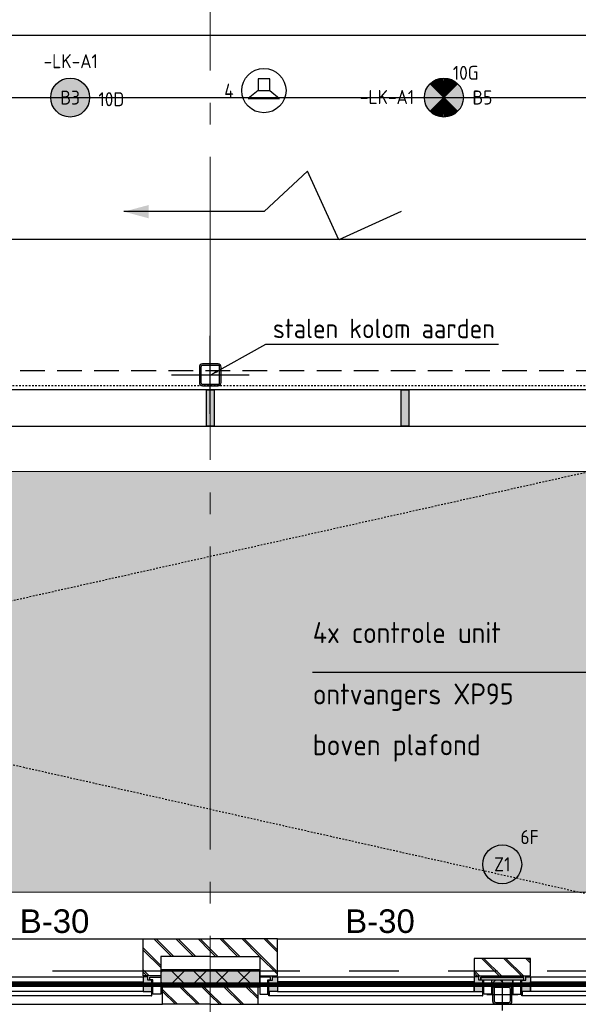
# Model space of a CAD drawing. Header units: millimetres. Extents: x -38031 to 123247, y -16330 to 129979.
# Tile 127 of 235: x 38136 to 41723, y 25480 to 31800. Entities that reach past the tile are written whole.
import ezdxf
from ezdxf.enums import TextEntityAlignment as Align

# ---------------------------------------------------------------- set-up
doc = ezdxf.new("R2010")
doc.units = ezdxf.units.MM
doc.header["$LTSCALE"] = 50
for name, pattern in [('HIDDEN', [9.525, 6.35, -3.175]), ('HIDDEN2', [4.7625, 3.175, -1.5875]), ('PHANTOM', [63.5, 31.75, -6.35, 6.35, -6.35, 6.35, -6.35]), ('STYLE_01', [0.41664, 0.20828, -0.20836]), ('STYLE_11', [5, 3.888855, -0.416718, 0.277786, -0.416641])]:
    doc.linetypes.add(name, pattern=pattern)
for name, color, linetype in [('AL$1A---_ALGEMEEN', 8, 'Continuous'), ('AM$1A---_ARCERING', 8, 'Continuous'), ('AT$1A---_TEKST100', 8, 'Continuous'), ('BOUWKUNDIG', 8, 'Continuous'), ('brandscheiding', 5, 'HIDDEN'), ('EL6121--', 3, 'Continuous'), ('EL6311--', 3, 'Continuous'), ('EL6311--NV', 7, 'Continuous'), ('EL6421--', 3, 'Continuous'), ('EL6522--', 3, 'Continuous'), ('Kastenscheiding', 4, 'PHANTOM'), ('LICHT_TEXT018', 1, 'Continuous'), ('Vera Yanovshtchinsky', 11, 'Continuous')]:
    doc.layers.add(name, color=color, linetype=linetype)
doc.layers.add('lampjes', color=14, linetype='Continuous', lineweight=15)
doc.layers.add('stramien', color=1, linetype='STYLE_11', lineweight=15)
doc.styles.add('Arial', font='ARIAL.TTF')
doc.styles.add('BURO-018', font='iso.shx', dxfattribs={"height": 90})
doc.styles.add('BURO-025', font='iso.shx', dxfattribs={"height": 125})
doc.styles.get("Standard").update_dxf_attribs({"font": 'iso.shx'})
doc.dimstyles.new('STABICAD', dxfattribs={"dimscale": 100, "dimtxt": 1.3, "dimasz": 1, "dimexe": 0, "dimexo": 0, "dimgap": 1.5, "dimtad": 0, "dimdec": 0, "dimrnd": 10, "dimzin": 0, "dimdsep": 46, "dimtxsty": 'Standard', "dimblk1": 'OBLIQUE', "dimblk2": 'OBLIQUE', "dimsah": 1, "dimcen": -3, "dimclrd": 1, "dimclre": 1, "dimclrt": 1, "dimadec": 0, "dimazin": 0, "dimtfac": 1, "dimtdec": 0, "dimtofl": 0, "dimtmove": 2, "dimatfit": 3, "dimfxl": 0, "dimtvp": 1.055556, "dimtolj": 1, "dimtzin": 0, "dimarcsym": 0})
pattern_1 = [(45, (0, 0), (70.7107, -70.7107), []), (45, (7.07, -7.07), (70.7107, -70.7107), [])]

# ---------------------------------------------------------------- blocks, each defined once
blk = doc.blocks.new('E00018')
at = {"color": 0, "linetype": 'Continuous'}
for p, q in [((-1.77, -1.77), (1.77, 1.77)), ((1.77, -1.77), (-1.77, 1.77))]:
    blk.add_line(p, q, dxfattribs=at)
at = {"color": 0, "linetype": 'Continuous', "const_width": 2.5}
for points in [[(-0.88, 0.88, -0.198912), (0, 1.25, -0.198912), (0.88, 0.88, -1)], [(-0.88, -0.88, 0.198912), (0, -1.25, 0.198912), (0.88, -0.88, 1)]]:
    blk.add_lwpolyline(points, format="xyb", dxfattribs=at)
blk = doc.blocks.new('1115B3A-NO1')
at = {"color": 0, "linetype": 'Continuous'}
blk.add_circle((0, 0), 2.5, dxfattribs=at)
at = {"color": 0, "zscale": 100}
blk.add_blockref('E00018', (0, 0), dxfattribs=at)
at = {"color": 0, "linetype": 'Continuous', "style": 'BURO-018'}
for tag, p in [('E_GKAST', (0, 8)), ('E_GROEP', (0, 5)), ('E_SGROEP', (4.5, 5)), ('E_ARMCODE', (0, 0)), ('E_SLET', (4.5, -1))]:
    blk.add_attdef(tag, text='', height=1.8, dxfattribs=at).set_placement(p, align=Align.MIDDLE)
blk = doc.blocks.new('1115B3A')
at = {"color": 0, "linetype": 'Continuous'}
blk.add_circle((0, 0), 2.5, dxfattribs=at)
at = {"color": 0, "linetype": 'Continuous', "style": 'BURO-018'}
for tag, p in [('E_GKAST', (0, 8)), ('E_GROEP', (0, 5)), ('E_SGROEP', (4.5, 5)), ('E_ARMCODE', (0, 0)), ('E_SLET', (4.5, -1))]:
    blk.add_attdef(tag, text='', height=1.8, dxfattribs=at).set_placement(p, align=Align.MIDDLE)
blk = doc.blocks.new('_Oblique')
at = {"color": 0, "linetype": 'ByBlock', "lineweight": -2}
blk.add_line((-0.5, -0.5), (0.5, 0.5), dxfattribs=at)
blk = doc.blocks.new('Group-169')
at = {"layer": 'lampjes', "linetype": 'Continuous', "lineweight": 0}
h = blk.add_hatch(color=20, dxfattribs=at)
edge = h.paths.add_edge_path()
edge.add_arc((-17901, 2725), 125, 0, 360, ccw=False)
h = blk.add_hatch(color=20, dxfattribs=at)
edge = h.paths.add_edge_path()
edge.add_arc((-15501, 2725), 125, 0, 360, ccw=False)
at = {"layer": 'lampjes'}
for centre in [(-17901, 2725), (-15501, 2725)]:
    blk.add_circle(centre, 125, dxfattribs=at)
blk = doc.blocks.new('Group-18')
at = {"layer": 'AL$1A---_ALGEMEEN', "color": 0}
blk.add_lwpolyline([(-31130, 12834.8), (12130, 12834.8), (12130, 1814.8), (-31130, 1814.8)], close=True, dxfattribs=at)
blk = doc.blocks.new('Group-37')
at = {"layer": 'AL$1A---_ALGEMEEN', "color": 0, "linetype": 'STYLE_01'}
blk.add_lwpolyline([(-32058.8, 13774.8), (13071.2, 13774.8), (13071.2, 874.8), (-32058.8, 874.8)], close=True, dxfattribs=at)
blk = doc.blocks.new('Group-38')
at = {"layer": 'AL$1A---_ALGEMEEN', "color": 0}
blk.add_blockref('Group-37', (0, 0), dxfattribs=at)
blk = doc.blocks.new('st.k-120x120')
at = {"layer": 'AM$1A---_ARCERING', "linetype": 'Continuous', "lineweight": 0}
h = blk.add_hatch(color=256, dxfattribs=at)
edge = h.paths.add_edge_path()
edge.add_line((-40, -60), (40, -60))
edge.add_arc((40, -40), 20, 270, 360)
edge.add_line((60, -40), (60, 40))
edge.add_arc((40, 40), 20, 0, 90)
edge.add_line((40, 60), (-40, 60))
edge.add_arc((-40, 40), 20, 90, 180)
edge.add_line((-60, 40), (-60, -40))
edge.add_arc((-40, -40), 20, 180, 270)
edge = h.paths.add_edge_path(flags=16)
edge.add_line((-40, -50), (40, -50))
edge.add_arc((40, -40), 10, 270, 360)
edge.add_line((50, -40), (50, 40))
edge.add_arc((40, 40), 10, 0, 90)
edge.add_line((40, 50), (-40, 50))
edge.add_arc((-40, 40), 10, 90, 180)
edge.add_line((-50, 40), (-50, -40))
edge.add_arc((-40, -40), 10, 180, 270)
at = {"layer": 'AL$1A---_ALGEMEEN', "color": 0}
for p, q in [((0, 100), (0, -100)), ((-100, 0), (100, 0))]:
    blk.add_line(p, q, dxfattribs=at)
at = {"layer": 'AL$1A---_ALGEMEEN', "color": 0, "flags": 128}
blk.add_lwpolyline([(-40, -60), (40, -60, 0.414214), (60, -40), (60, 40, 0.414214), (40, 60), (-40, 60, 0.414214), (-60, 40), (-60, -40, 0.414214), (-40, -60, 0.414214)], format="xyb", dxfattribs=at)
blk.add_lwpolyline([(-40, -50), (40, -50, 0.414214), (50, -40), (50, 40, 0.414214), (40, 50), (-40, 50, 0.414214), (-50, 40), (-50, -40, 0.414214)], format="xyb", close=True, dxfattribs=at)
blk = doc.blocks.new('zijdetail kozijn midden')
at = {"color": 0}
blk.add_wipeout([(113, -117), (63, -117), (63, -25), (44, -25), (44, -7), (113, -7), (113, -25), (113, -57), (113, -71.9)], dxfattribs=at).dxf.layer = 'AL$1A---_ALGEMEEN'
at = {"layer": 'AM$1A---_ARCERING', "linetype": 'Continuous', "lineweight": 0}
blk.add_hatch(color=256, dxfattribs=at).paths.add_polyline_path([(54.2, -100), (54.2, -128), (56, -128), (56, -28), (31, -28), (31, -5), (0, -5), (0, -100), (22, -100)])
at = {"layer": 'AL$1A---_ALGEMEEN', "color": 0}
for points in [[(54.2, -100), (54.2, -128), (56, -128), (56, -28), (31, -28), (31, -5), (0, -5), (0, -100), (22, -100)], [(113, -117), (63, -117), (63, -25), (44, -25), (44, -7), (113, -7), (113, -25), (113, -57), (113, -71.9)]]:
    blk.add_lwpolyline(points, close=True, dxfattribs=at)
blk = doc.blocks.new('31x_alu-K-2x mk141-p')
at = {"layer": 'AM$1A---_ARCERING', "linetype": 'Continuous', "lineweight": 0}
blk.add_hatch(color=256, dxfattribs=at).paths.add_polyline_path([(-1512, -263), (-1375, -263), (-1375, -300), (-1512, -300)])
at = {"layer": 'AM$1A---_ARCERING', "linetype": 'Continuous', "lineweight": 5}
h = blk.add_hatch(dxfattribs=at)
h.set_pattern_fill('ISOLATIE', color=256, style=0, pattern_type=2)
h.set_pattern_definition([(135, (0, 0), (70.711, 70.711), []), (45, (299.34, -299.34), (70.7107, -70.7107), [])])
h.paths.add_polyline_path([(-1512, -263), (-1375, -263), (-1375, -300), (-1512, -300)])
at = {"layer": 'AL$1A---_ALGEMEEN', "color": 0}
for p, q in [((0, 0), (-2887, 0)), ((125, -420), (-3012, -420))]:
    blk.add_line(p, q, dxfattribs=at)
for points in [[(-1625, -276), (-2887, -276), (-2887, -338), (-1625, -338)], [(-1512, -263), (-1375, -263), (-1375, -300), (-1512, -300)], [(-1262, -276), (0, -276), (0, -338), (-1262, -338)]]:
    blk.add_lwpolyline(points, close=True, dxfattribs=at)
at = {"color": 0}
for points in [[(-2887, -238), (-2887, 0), (-3318.5, 0), (-3318.5, -113), (-3000, -113), (-3000, -238)], [(0, -238), (0, 0), (431.5, 0), (431.5, -113), (113, -113), (113, -238)], [(-1625, -125), (-1262, -125), (-1262, -238), (-1625, -238)], [(-3012, -307), (-3318.5, -307), (-3318.5, -420), (-3012, -420)], [(125, -307), (431.5, -307), (431.5, -420), (125, -420)]]:
    blk.add_wipeout(points, dxfattribs=at).dxf.layer = 'AL$1A---_ALGEMEEN'
at = {"layer": 'AM$1A---_ARCERING', "linetype": 'Continuous', "lineweight": 5}
h = blk.add_hatch(dxfattribs=at)
h.set_pattern_fill('BAKSTEEN', color=256, style=0, pattern_type=2)
h.set_pattern_definition(pattern_1)
h.paths.add_polyline_path([(-2887, -238), (-2887, 0), (-3318.5, 0), (-3318.5, -113), (-3000, -113), (-3000, -238)])
h = blk.add_hatch(dxfattribs=at)
h.set_pattern_fill('BAKSTEEN', color=256, style=0, pattern_type=2)
h.set_pattern_definition(pattern_1)
h.paths.add_polyline_path([(0, -238), (0, 0), (431.5, 0), (431.5, -113), (113, -113), (113, -238)])
h = blk.add_hatch(dxfattribs=at)
h.set_pattern_fill('BAKSTEEN', color=256, style=0, pattern_type=2)
h.set_pattern_definition(pattern_1)
h.paths.add_polyline_path([(-1625, -125), (-1262, -125), (-1262, -238), (-1625, -238)])
h = blk.add_hatch(dxfattribs=at)
h.set_pattern_fill('BAKSTEEN', color=256, style=0, pattern_type=2)
h.set_pattern_definition(pattern_1)
h.paths.add_polyline_path([(-3012, -307), (-3318.5, -307), (-3318.5, -420), (-3012, -420)])
h = blk.add_hatch(dxfattribs=at)
h.set_pattern_fill('BAKSTEEN', color=256, style=0, pattern_type=2)
h.set_pattern_definition(pattern_1)
h.paths.add_polyline_path([(125, -307), (431.5, -307), (431.5, -420), (125, -420)])
at = {"layer": 'AL$1A---_ALGEMEEN', "color": 0}
for p, q in [((-3012, -307), (-3318.5, -307)), ((125, -307), (431.5, -307))]:
    blk.add_line(p, q, dxfattribs=at)
at = {"layer": 'AL$1A---_ALGEMEEN', "color": 0, "flags": 128}
for points in [[(-2887, -238), (-2887, 0), (-3318.5, 0)], [(0, -238), (0, 0), (431.5, 0)], [(-3318.5, -113), (-3000, -113), (-3000, -238), (-2887, -238)], [(431.5, -113), (113, -113), (113, -238), (0, -238)], [(-3318.5, -420), (-3012, -420), (-3012, -307)], [(431.5, -420), (125, -420), (125, -307)]]:
    blk.add_lwpolyline(points, dxfattribs=at)
at = {"layer": 'AL$1A---_ALGEMEEN', "color": 0}
blk.add_lwpolyline([(-1625, -125), (-1262, -125), (-1262, -238), (-1625, -238)], close=True, dxfattribs=at)
blk.add_blockref('st.k-120x120', (-1443.5, -360), dxfattribs=at)
at = {"layer": 'AL$1A---_ALGEMEEN', "color": 0, "xscale": -1}
for p in [(-2887, -238), (-1262, -238)]:
    blk.add_blockref('zijdetail kozijn midden', p, dxfattribs=at)
at = {"layer": 'AL$1A---_ALGEMEEN', "color": 0}
for p in [(-1625, -238), (0, -238)]:
    blk.add_blockref('zijdetail kozijn midden', p, dxfattribs=at)
for p, q in [((-1625, -243), (-2887, -243)), ((0, -243), (-1262, -243)), ((-2941.2, -366), (-1570.8, -366)), ((-1316.2, -366), (54.2, -366))]:
    blk.add_line(p, q, dxfattribs=at)
at = {"color": 0}
blk.add_wipeout([(-1581, -245), (-1306, -245), (-1306, -263), (-1581, -263)], dxfattribs=at).dxf.layer = 'AL$1A---_ALGEMEEN'
at = {"layer": 'AM$1A---_ARCERING', "linetype": 'Continuous', "lineweight": 5}
h = blk.add_hatch(dxfattribs=at)
h.set_pattern_fill('1_100_LICHTE_WAND__', color=256, style=0, pattern_type=2)
h.set_pattern_definition([(0, (0, 0), (2e-14, -250), []), (0, (2e-15, -25), (2e-14, -250), []), (0, (3e-15, -50), (2e-14, -250), []), (0, (5e-15, -75), (2e-14, -250), []), (0, (6e-15, -100), (2e-14, -250), []), (0, (3e-14, -500), (2e-14, -250), [])])
h.paths.add_polyline_path([(-1581, -245), (-1306, -245), (-1306, -263), (-1581, -263)])
at = {"layer": 'AL$1A---_ALGEMEEN', "color": 0}
blk.add_lwpolyline([(-1581, -245), (-1306, -245), (-1306, -263), (-1581, -263)], close=True, dxfattribs=at)
blk = doc.blocks.new('Group-74')
at = {"layer": 'AM$1A---_ARCERING', "linetype": 'Continuous', "lineweight": 0}
blk.add_hatch(color=9, dxfattribs=at).paths.add_polyline_path([(-27640, 324.8), (-13650, 324.8), (-13650, -2375.2), (-27640, -2375.2)])
at = {"layer": 'AL$1A---_ALGEMEEN', "color": 0, "linetype": 'STYLE_01'}
for p, q in [((-27941, 615), (-13293, -2675.2)), ((-27940, -2665.2), (-13271, 615))]:
    blk.add_line(p, q, dxfattribs=at)
at = {"layer": 'AL$1A---_ALGEMEEN', "color": 0, "linetype": 'Continuous', "lineweight": 5}
blk.add_lwpolyline([(-27640, 324.8), (-13650, 324.8), (-13650, -2375.2), (-27640, -2375.2)], close=True, dxfattribs=at)
at = {"color": 0}
blk.add_wipeout([(-27941, 615), (-13271, 615), (-13271, 849), (-28175, 849), (-28175, -2665.2), (-27941, -2665.2)], dxfattribs=at).dxf.layer = 'AL$1A---_ALGEMEEN'
at = {"layer": 'AM$1A---_ARCERING', "linetype": 'Continuous', "lineweight": 0}
for points in [[(-17026, 849), (-16976, 849), (-16976, 615), (-17026, 615)], [(-15776, 849), (-15726, 849), (-15726, 615), (-15776, 615)]]:
    blk.add_hatch(color=256, dxfattribs=at).paths.add_polyline_path(points)
at = {"layer": 'AL$1A---_ALGEMEEN', "color": 0}
for points in [[(-27941, 615), (-13271, 615), (-13271, 849), (-28175, 849), (-28175, -2665.2), (-27941, -2665.2)], [(-17026, 849), (-16976, 849), (-16976, 615), (-17026, 615)], [(-15776, 849), (-15726, 849), (-15726, 615), (-15776, 615)]]:
    blk.add_lwpolyline(points, close=True, dxfattribs=at)
blk = doc.blocks.new('sk-141')
at = {"layer": 'AM$1A---_ARCERING', "linetype": 'Continuous', "lineweight": 0}
h = blk.add_hatch(color=256, dxfattribs=at)
edge = h.paths.add_edge_path()
edge.add_line((-50, -70), (50, -70))
edge.add_arc((50, -50), 20, 270, 360)
edge.add_line((70, -50), (70, 50))
edge.add_arc((50, 50), 20, 0, 90)
edge.add_line((50, 70), (-50, 70))
edge.add_arc((-50, 50), 20, 90, 180)
edge.add_line((-70, 50), (-70, -50))
edge.add_arc((-50, -50), 20, 180, 270)
edge = h.paths.add_edge_path(flags=16)
edge.add_line((-50, -60), (50, -60))
edge.add_arc((50, -50), 10, 270, 360)
edge.add_line((60, -50), (60, 50))
edge.add_arc((50, 50), 10, 0, 90)
edge.add_line((50, 60), (-50, 60))
edge.add_arc((-50, 50), 10, 90, 180)
edge.add_line((-60, 50), (-60, -50))
edge.add_arc((-50, -50), 10, 180, 270)
at = {"layer": 'AL$1A---_ALGEMEEN', "color": 0}
for p, q in [((0, 250), (0, -250)), ((-250, 0), (250, 0))]:
    blk.add_line(p, q, dxfattribs=at)
at = {"layer": 'AL$1A---_ALGEMEEN', "color": 0, "flags": 128}
blk.add_lwpolyline([(-50, -70), (50, -70, 0.414214), (70, -50), (70, 50, 0.414214), (50, 70), (-50, 70, 0.414214), (-70, 50), (-70, -50, 0.414214), (-50, -70, 0.414214)], format="xyb", dxfattribs=at)
blk.add_lwpolyline([(-50, -60), (50, -60, 0.414214), (60, -50), (60, 50, 0.414214), (50, 60), (-50, 60, 0.414214), (-60, 50), (-60, -50, 0.414214)], format="xyb", close=True, dxfattribs=at)
blk = doc.blocks.new('txt- B-30')
at = {"color": 0}
blk.add_wipeout([(-223.3, -118.5), (223.3, -118.5), (223.3, 124.9), (-223.3, 124.9)], dxfattribs=at).dxf.layer = 'AL$1A---_ALGEMEEN'
at = {"layer": 'AT$1A---_TEKST100', "insert": (0, -112.2), "char_height": 151.525, "attachment_point": 8, "line_spacing_factor": 0.967741, "style": 'Arial'}
blk.add_mtext('{\\C256;\\lB-30}', dxfattribs=at)
blk = doc.blocks.new('Group-164')
at = {"layer": 'AL$1A---_ALGEMEEN', "color": 0}
blk.add_line((-17376, 1992.6), (-17556, 1992.6), dxfattribs=at)
blk.add_lwpolyline([(-15776, 1992.6), (-16176, 1812.6), (-16376, 2252.6), (-16656, 1992.6), (-17376, 1992.6)], dxfattribs=at)
blk.add_solid([(-17556, 1992.6), (-17397.2, 2035.1), (-17397.2, 1950)], dxfattribs=at)
blk = doc.blocks.new('200254 W 210 11-06-2007')
at = {"layer": 'AL$1A---_ALGEMEEN'}
blk.add_blockref('Group-18', (20162, 3587.4), dxfattribs=at)
blk.add_blockref('Group-38', (20162, 3587.4), dxfattribs=at)
at = {"layer": 'AL$1A---_ALGEMEEN', "xscale": -1}
blk.add_blockref('31x_alu-K-2x mk141-p', (-157.5, 912.4), dxfattribs=at)
at = {"layer": 'AL$1A---_ALGEMEEN'}
blk.add_blockref('Group-164', (20162, 3587.4), dxfattribs=at)
at = {"layer": 'AL$1A---_ALGEMEEN', "xscale": -1}
blk.add_blockref('31x_alu-K-2x mk141-p', (3592.5, 912.4), dxfattribs=at)
at = {"layer": 'AM$1A---_ARCERING', "linetype": 'Continuous', "lineweight": 0}
blk.add_hatch(color=256, dxfattribs=at).paths.add_polyline_path([(3479.5, 714.3), (2842.5, 714.3), (2842.5, 604.3), (3479.5, 604.3)])
at = {"layer": 'AM$1A---_ARCERING', "linetype": 'Continuous', "lineweight": 5}
h = blk.add_hatch(dxfattribs=at)
h.set_pattern_fill('ISOLATIE', color=256, scale=50, style=0, pattern_type=2)
h.set_pattern_definition([(135, (-987936.49, -175784.82), (70.710678, 70.710678), []), (45, (-987637.15, -176084.16), (70.710678, -70.710678), [])])
h.paths.add_polyline_path([(3479.5, 714.3), (2842.5, 714.3), (2842.5, 604.3), (3479.5, 604.3)])
at = {"layer": 'AL$1A---_ALGEMEEN'}
blk.add_lwpolyline([(3479.5, 714.3), (2842.5, 714.3), (2842.5, 604.3), (3479.5, 604.3)], close=True, dxfattribs=at)
blk.add_blockref('Group-74', (20162, 3587.4), dxfattribs=at)
blk.add_lwpolyline([(-6649.1, 6712.4), (11281, 6712.4), (11281, -4407.8), (-6649.1, -4407.8)], close=True, dxfattribs=at)
at = {"layer": 'stramien', "ltscale": 10}
blk.add_line((3161, -41013.6), (3161, 36216.4), dxfattribs=at)
at = {"layer": 'AL$1A---_ALGEMEEN', "rotation": 90}
blk.add_blockref('sk-141', (3161, 4532.4), dxfattribs=at)
at = {"layer": 'AL$1A---_ALGEMEEN'}
for p in [(2161, 1060.4), (4251, 1060.4)]:
    blk.add_blockref('txt- B-30', p, dxfattribs=at)
blk = doc.blocks.new('E00497')
at = {"color": 0}
for p, q in [((0, 0.75), (1, 2)), ((1, -2), (1, 2)), ((0, 0.75), (-1.5, 0.75)), ((0, -0.75), (0, 0.75)), ((-1.5, -0.75), (0, -0.75)), ((0, -0.75), (1, -2))]:
    blk.add_line(p, q, dxfattribs=at)
blk.add_line((-1.5, 0.75), (-1.5, -0.75))
blk.add_circle((0, 0), 2.84, dxfattribs=at)
at = {"color": 0, "linetype": 'Continuous', "style": 'BURO-018'}
blk.add_attdef('E_TEXT1', text='', height=1.8, dxfattribs=at).set_placement((0, 4.5), align=Align.MIDDLE)
at = {"color": 0, "linetype": 'Continuous', "style": 'BURO-018', "flags": 1}
blk.add_attdef('E_MATCODE', text='', height=1.8, dxfattribs=at).set_placement((0, 0), align=Align.MIDDLE)

msp = doc.modelspace()

# ---------------------------------------------------------------- block references
at = {"layer": 'BOUWKUNDIG'}
msp.add_blockref('200254 W 210 11-06-2007', (36199, 24987.6), dxfattribs=at)

# ---------------------------------------------------------------- next in the draw order: linework, layer by layer
at = {"layer": 'brandscheiding', "const_width": 30}
msp.add_lwpolyline([(10177.2, 18459.4), (14104, 18459.4), (14104, 21275.1), (15943.1, 21275.1), (15943.1, 23107.5), (19548.7, 23107.5), (19548.7, 25606.5), (32071, 25606.5), (46771.2, 25606.5), (46771.2, 21869.2), (54354.4, 21869.2), (54354.4, 25614.3), (74096.2, 25614.3)], dxfattribs=at)
at = {"layer": 'EL6121--', "color": 5, "linetype": 'HIDDEN2'}
msp.add_line((19564.5, 29548.4), (74129.8, 29548.4), dxfattribs=at)
at = {"layer": 'EL6522--'}
msp.add_line((40015.9, 27610.8), (42173, 27610.8), dxfattribs=at)
at = {"layer": 'Kastenscheiding'}
msp.add_line((43110, 25693.4), (19449.1, 25693.4), dxfattribs=at)
at = {"layer": 'LICHT_TEXT018'}
msp.add_line((26460, 31300), (70952.2, 31300), dxfattribs=at)

# ---------------------------------------------------------------- next in the draw order: block references
at = {"layer": 'EL6311--'}
ref = msp.add_blockref('1115B3A', (38460, 31300), dxfattribs=dict(at, xscale=50, yscale=50, zscale=50))
ref.add_attrib('E_ARMCODE', 'B3', dxfattribs={"layer": '0', "color": 1, "linetype": 'Continuous', "height": 90, "style": 'BURO-018'}).set_placement((38460, 31300), align=Align.MIDDLE)
ref.add_attrib('E_GROEP', '10D', dxfattribs={"layer": '0', "color": 1, "linetype": 'Continuous', "height": 90, "style": 'BURO-018'}).set_placement((38724.5, 31289.2), align=Align.MIDDLE)
ref.add_attrib('E_GKAST', '-LK-A1', dxfattribs={"layer": '0', "color": 1, "linetype": 'Continuous', "height": 90, "style": 'BURO-018'}).set_placement((38463.6, 31533.5), align=Align.MIDDLE)
ref = msp.add_blockref('1115B3A', (41235, 26378.4), dxfattribs=dict(at, xscale=50, yscale=50, zscale=50))
ref.add_attrib('E_ARMCODE', 'Z1', dxfattribs={"layer": '0', "color": 1, "linetype": 'Continuous', "height": 90, "style": 'BURO-018'}).set_placement((41235, 26378.4), align=Align.MIDDLE)
ref.add_attrib('E_GROEP', '6F', dxfattribs={"layer": '0', "color": 1, "linetype": 'Continuous', "height": 90, "style": 'BURO-018'}).set_placement((41410, 26553.4), align=Align.MIDDLE)
at = {"layer": 'EL6311--NV'}
ref = msp.add_blockref('1115B3A-NO1', (40860, 31300), dxfattribs=dict(at, xscale=50, yscale=50, zscale=50))
ref.add_attrib('E_ARMCODE', 'B5', dxfattribs={"layer": '0', "color": 1, "linetype": 'Continuous', "height": 90, "style": 'BURO-018'}).set_placement((41107.6, 31300.3), align=Align.MIDDLE)
ref.add_attrib('E_GROEP', '10G', dxfattribs={"layer": '0', "color": 1, "linetype": 'Continuous', "height": 90, "style": 'BURO-018'}).set_placement((41000, 31458.6), align=Align.MIDDLE)
ref.add_attrib('E_GKAST', '-LK-A1', dxfattribs={"layer": '0', "color": 1, "linetype": 'Continuous', "height": 90, "style": 'BURO-018'}).set_placement((40494.9, 31303.2), align=Align.MIDDLE)
at = {"layer": 'EL6421--'}
ref = msp.add_blockref('E00497', (39704.2, 31344.2), dxfattribs=dict(at, xscale=50, yscale=50, zscale=50, rotation=270))
ref.add_attrib('E_TEXT1', '4', dxfattribs={"layer": '0', "color": 1, "linetype": 'Continuous', "height": 90, "style": 'BURO-018'}).set_placement((39479.9, 31344.2), align=Align.MIDDLE)
at = {"layer": 'Vera Yanovshtchinsky'}
msp.add_blockref('Group-169', (56361, 28575), dxfattribs=at)

# ---------------------------------------------------------------- next in the draw order: texts
at = {"layer": 'EL6121--', "color": 2, "linetype": 'HIDDEN2', "style": 'BURO-025'}
msp.add_text('stalen kolom aarden', height=125, dxfattribs=at).set_placement((39762.1, 29755.5))
at = {"layer": 'EL6522--', "style": 'BURO-018'}
for s, p in [('4x controle unit', (40018.3, 27933.6)), ('ontvangers XP95', (40018.3, 27539.2)), ('boven plafond', (40018.3, 27213.2))]:
    msp.add_text(s, height=135, dxfattribs=at).set_placement(p, align=Align.TOP_LEFT)

# ---------------------------------------------------------------- next in the draw order: leaders
at = {"layer": 'EL6121--', "color": 2}
msp.add_leader([(39362.8, 29520.3), (39715.9, 29717.5), (41211.4, 29717.5)], dimstyle='STABICAD', override={"dimscale": 50, "dimgap": 1.5, "dimtad": 0}, dxfattribs=at)

doc.saveas('drawing.dxf')
